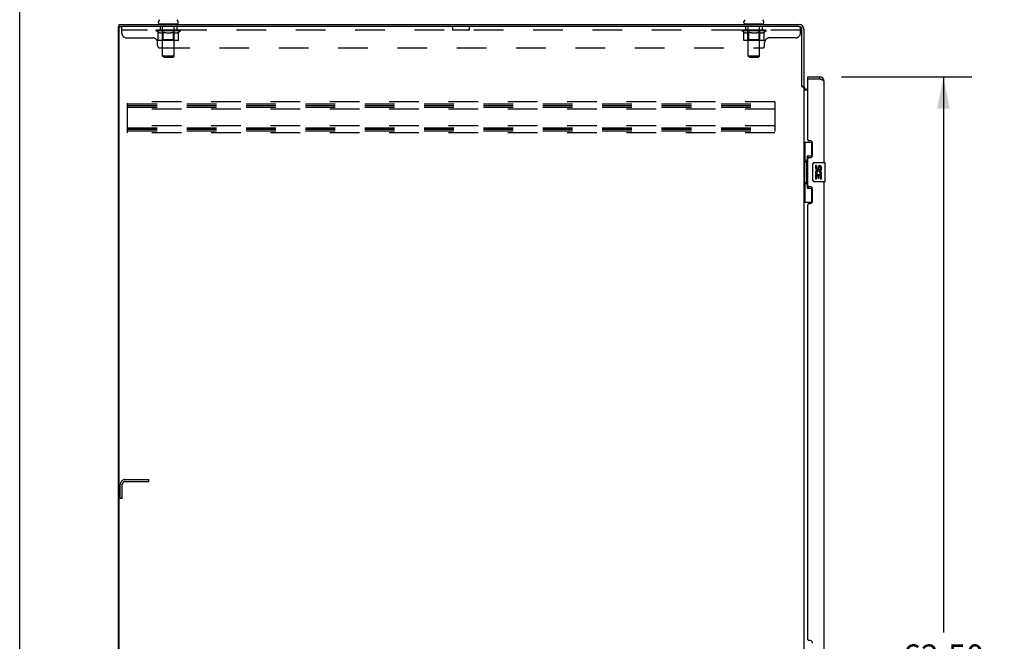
# Model space of a CAD drawing. Header units: inches. Extents: x 0 to 283, y 0 to 183.
# Tile 3 of 18: x 0 to 52, y 95 to 128. Entities that reach past the tile are written whole.
import ezdxf

# ---------------------------------------------------------------- set-up
doc = ezdxf.new("R2010")
doc.units = ezdxf.units.IN
doc.header["$LTSCALE"] = 15.583333
doc.header["$MEASUREMENT"] = 0
doc.linetypes.add('HIDDEN', pattern=[0.2, 0.1, -0.1])
doc.layers.get('0').update_dxf_attribs({"linetype": 'CONTINUOUS'})
for name, color, linetype in [('02___PRT_ALL_AXES', 7, 'CONTINUOUS'), ('DEFAULT_2', 8, 'HIDDEN'), ('DIMENSIONS', 7, 'CONTINUOUS')]:
    doc.layers.add(name, color=color, linetype=linetype)
doc.styles.get("Standard").update_dxf_attribs({"font": 'arial.ttf'})
doc.dimstyles.new('DIMSTYLE_1', dxfattribs={"dimtxt": 1.25, "dimasz": 1.666667, "dimexe": 0.09, "dimexo": 0.07, "dimgap": 0.0375, "dimtad": 0, "dimtih": 1, "dimtoh": 1, "dimzin": 4, "dimdsep": 46, "dimtxsty": 'Standard', "dimblk": '_FILLED', "dimblk1": '_FILLED', "dimblk2": '_FILLED', "dimcen": 0.09, "dimazin": 1, "dimtfac": 1, "dimtofl": 0, "dimtmove": 0, "dimatfit": 3, "dimldrblk": '_FILLED', "dimfxl": 0, "dimtolj": 1, "dimtzin": 4, "dimarcsym": 0})

# ---------------------------------------------------------------- blocks, each defined once
blk = doc.blocks.new('_FILLED')
at = {"color": 0, "linetype": 'ByBlock'}
blk.add_solid([(0, 0), (-1, 0.2), (-1, -0.2)], dxfattribs=at)
blk = doc.blocks.new('*D21')
at = {"layer": 'DIMENSIONS', "color": 2, "linetype": 'Continuous'}
for p, q in [((43.158, 125.058), (50.004, 125.058)), ((48.504, 125.058), (48.504, 95.88)), ((48.504, 62.558), (48.504, 91.505)), ((43.158, 62.558), (50.004, 62.558))]:
    blk.add_line(p, q, dxfattribs=at)
at = {"layer": 'DIMENSIONS', "color": 2, "linetype": 'Continuous', "xscale": 1.6666666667, "yscale": 1.6666666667, "zscale": 1.6666666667}
for p, rotation in [((48.504, 125.058), 90), ((48.504, 62.558), 270)]:
    blk.add_blockref('_FILLED', p, dxfattribs=dict(at, rotation=rotation))
at = {"layer": 'DIMENSIONS', "color": 2, "linetype": 'Continuous', "insert": (48.504, 95.255), "char_height": 1.25, "width": 6.39405, "attachment_point": 2, "line_spacing_factor": 0.9}
blk.add_mtext('62.50\\PDOORS', dxfattribs=at)

msp = doc.modelspace()

# ---------------------------------------------------------------- linework, layer by layer
at = {"color": 7, "linetype": 'Continuous'}
for p, q in [((0, 0), (0, 183.333)), ((5.18, 55.912), (5.18, 127.704)), ((5.18, 127.704), (5.295, 127.704)), ((5.232, 127.704), (5.232, 127.808)), ((7.282, 127.907), (7.282, 127.946)), ((7.305, 127.838), (7.305, 127.808)), ((8.305, 127.838), (7.305, 127.838)), ((8.305, 127.838), (8.305, 127.808)), ((8.328, 127.907), (8.328, 127.946)), ((38.032, 127.907), (38.032, 127.946)), ((38.055, 127.838), (38.055, 127.808)), ((39.055, 127.838), (38.055, 127.838)), ((39.055, 127.838), (39.055, 127.808)), ((39.078, 127.907), (39.078, 127.946)), ((41.384, 124.954), (41.384, 125.058)), ((41.404, 124.954), (41.384, 124.954)), ((41.992, 125.058), (41.992, 124.954)), ((41.076, 124.567), (41.18, 124.567)), ((41.18, 121.633), (41.621, 121.633)), ((41.219, 121.633), (41.219, 120.608)), ((41.584, 121.633), (41.584, 120.853)), ((41.198, 120.608), (41.198, 119.508)), ((41.198, 120.608), (41.32, 120.608)), ((41.32, 120.638), (41.32, 120.659)), ((41.32, 119.508), (41.32, 120.608)), ((41.357, 120.898), (41.357, 119.218)), ((41.584, 120.898), (41.357, 120.898)), ((41.743, 120.558), (42.283, 120.558)), ((42.298, 119.573), (42.298, 120.543)), ((41.643, 119.658), (41.643, 120.458)), ((41.198, 119.508), (41.32, 119.508)), ((41.219, 119.508), (41.219, 118.483)), ((41.32, 119.457), (41.32, 119.478)), ((42.283, 119.558), (41.743, 119.558)), ((41.357, 119.218), (41.584, 119.218)), ((41.584, 119.263), (41.584, 118.483)), ((41.18, 118.483), (41.621, 118.483))]:
    msp.add_line(p, q, dxfattribs=at)
at = {"color": 3, "linetype": 'Continuous'}
for p, q in [((5.232, 127.808), (40.934, 127.808)), ((40.933, 127.704), (5.295, 127.704)), ((5.232, 55.974), (5.232, 127.641)), ((41.076, 124.556), (41.076, 127.561)), ((41.18, 127.561), (41.18, 124.554)), ((41.384, 125.058), (41.992, 125.058)), ((41.384, 121.765), (41.384, 124.934)), ((41.404, 124.954), (41.992, 124.954)), ((42.238, 120.558), (42.238, 124.811)), ((41.09, 124.534), (41.088, 124.538)), ((41.18, 124.515), (41.106, 124.515)), ((41.18, 124.515), (41.18, 63.1)), ((41.384, 124.36), (41.18, 124.36)), ((41.323, 124.412), (41.384, 124.412)), ((41.504, 121.705), (41.444, 121.705)), ((41.634, 120.955), (41.634, 121.575)), ((41.384, 119.35), (41.384, 120.765)), ((41.444, 120.825), (41.504, 120.825)), ((42.238, 94.308), (42.238, 119.558)), ((41.504, 119.29), (41.444, 119.29)), ((41.634, 118.54), (41.634, 119.16)), ((41.444, 118.41), (41.504, 118.41)), ((41.384, 95.515), (41.384, 118.35)), ((41.504, 95.455), (41.444, 95.455))]:
    msp.add_line(p, q, dxfattribs=at)
for points in [[(42.093, 124.916), (42.079, 124.921), (42.065, 124.927), (42.051, 124.932), (42.036, 124.938), (42.021, 124.943), (41.992, 124.954)], [(42.238, 124.811), (42.238, 124.817), (42.236, 124.822), (42.234, 124.828), (42.231, 124.833), (42.227, 124.839), (42.222, 124.844), (42.217, 124.85), (42.21, 124.855), (42.203, 124.861), (42.195, 124.866), (42.186, 124.872), (42.176, 124.877), (42.166, 124.883), (42.155, 124.888), (42.144, 124.894), (42.132, 124.899), (42.119, 124.905), (42.106, 124.91), (42.093, 124.916)], [(41.088, 124.538), (41.087, 124.54), (41.086, 124.542), (41.085, 124.543), (41.084, 124.545), (41.083, 124.547), (41.082, 124.548), (41.08, 124.55), (41.079, 124.552), (41.078, 124.554), (41.076, 124.556)], [(41.106, 124.515), (41.104, 124.517), (41.102, 124.519), (41.1, 124.52), (41.099, 124.522), (41.097, 124.523), (41.096, 124.525), (41.095, 124.526), (41.094, 124.527), (41.093, 124.529), (41.092, 124.53), (41.091, 124.531), (41.09, 124.533), (41.09, 124.534)]]:
    msp.add_lwpolyline(points, dxfattribs=at)
at = {"color": 7, "linetype": 'Continuous'}
for points in [[(41.357, 120.874), (41.357, 120.871), (41.358, 120.867), (41.359, 120.863), (41.36, 120.859), (41.362, 120.854), (41.364, 120.849), (41.366, 120.843), (41.369, 120.837), (41.373, 120.831), (41.377, 120.824), (41.381, 120.817), (41.386, 120.809), (41.391, 120.801), (41.393, 120.797)], [(41.643, 120.458), (41.644, 120.464), (41.644, 120.47), (41.645, 120.477), (41.646, 120.483), (41.648, 120.488), (41.65, 120.494)], [(41.65, 119.622), (41.648, 119.627), (41.646, 119.633), (41.645, 119.639), (41.644, 119.645), (41.644, 119.652), (41.643, 119.658)], [(41.393, 119.319), (41.391, 119.315), (41.386, 119.307), (41.381, 119.299), (41.377, 119.292), (41.373, 119.285), (41.369, 119.278), (41.366, 119.272), (41.364, 119.267), (41.362, 119.262), (41.36, 119.257), (41.359, 119.253), (41.358, 119.249), (41.357, 119.245), (41.357, 119.242)]]:
    msp.add_lwpolyline(points, dxfattribs=at)
at = {"color": 3, "linetype": 'Continuous'}
for centre, radius, start, end in [((5.295, 127.641), 0.0625, 90, 180), ((40.933, 127.561), 0.143, 0, 90), ((40.934, 127.561), 0.246, 0, 90), ((41.404, 124.934), 0.02, 90, 180), ((41.992, 124.811), 0.246, 0, 90), ((41.323, 124.554), 0.142, 180, 270), ((41.444, 121.765), 0.06, 180, 270), ((41.504, 121.575), 0.13, 0, 90), ((41.444, 120.765), 0.06, 90, 180), ((41.504, 120.955), 0.13, 270, 360), ((41.444, 119.35), 0.06, 180, 270), ((41.504, 119.16), 0.13, 0, 90), ((41.444, 118.35), 0.06, 90, 180), ((41.504, 118.54), 0.13, 270, 360), ((41.444, 95.515), 0.06, 180, 270), ((41.504, 95.325), 0.13, 0, 90)]:
    msp.add_arc(centre, radius, start, end, dxfattribs=at)
at = {"color": 7, "linetype": 'Continuous'}
for centre, radius, start, end in [((7.426, 127.946), 0.144, 124.6626, 180), ((7.351, 127.907), 0.069, 180, 270), ((8.259, 127.907), 0.069, 270, 360), ((8.184, 127.946), 0.144, 0, 55.3374), ((38.176, 127.946), 0.144, 124.6626, 180), ((38.101, 127.907), 0.069, 180, 270), ((39.009, 127.907), 0.069, 270, 360), ((38.934, 127.946), 0.144, 0, 55.3374), ((41.992, 124.811), 0.142, 48.6168, 90), ((42.074, 124.668), 0.26, 90, 92.608), ((41.743, 120.458), 0.1, 90, 158.7946), ((42.283, 120.543), 0.015, 0, 90), ((41.743, 119.658), 0.1, 201.205, 270), ((42.283, 119.573), 0.015, 270, 360)]:
    msp.add_arc(centre, radius, start, end, dxfattribs=at)
for centre, start_param, end_param in [((41.424, 120.648), 0.699287, 1.51401), ((41.424, 120.648), -4.655602, -3.84088), ((41.424, 119.467), 0.699287, 1.51401), ((41.424, 119.467), -4.655602, -3.84088)]:
    msp.add_ellipse(centre, major_axis=(0, 0.18), ratio=0.579493, start_param=start_param, end_param=end_param, dxfattribs=at)
at = {"layer": '02___PRT_ALL_AXES', "color": 8, "linetype": 'HIDDEN'}
for p, q in [((7.368, 127.704), (7.368, 127.517)), ((8.243, 127.704), (7.368, 127.704)), ((8.243, 127.704), (8.243, 127.517)), ((22.743, 127.517), (22.743, 127.704)), ((23.618, 127.704), (22.743, 127.704)), ((23.618, 127.517), (23.618, 127.704)), ((38.118, 127.704), (38.118, 127.517)), ((38.993, 127.704), (38.118, 127.704)), ((38.993, 127.704), (38.993, 127.517)), ((8.243, 127.517), (7.368, 127.517)), ((23.618, 127.517), (22.743, 127.517)), ((38.993, 127.517), (38.118, 127.517))]:
    msp.add_line(p, q, dxfattribs=at)
at = {"layer": '02___PRT_ALL_AXES', "color": 7, "linetype": 'Continuous'}
for p, q in [((41.781, 120.404), (41.781, 120.267)), ((41.844, 120.404), (41.781, 120.404)), ((41.834, 119.943), (41.861, 119.962)), ((41.844, 120.267), (41.844, 120.404)), ((41.909, 120.33), (41.909, 120.261)), ((41.97, 120.267), (41.969, 120.309)), ((42.025, 119.978), (42.082, 119.954)), ((42.032, 120.309), (42.032, 120.173)), ((42.032, 120.173), (42.095, 120.173)), ((42.095, 120.173), (42.095, 120.309)), ((41.781, 119.943), (41.781, 119.712)), ((41.799, 119.943), (41.781, 119.943)), ((41.781, 119.712), (41.844, 119.712)), ((41.834, 119.943), (42.095, 119.943)), ((41.844, 119.712), (41.844, 119.88)), ((41.844, 119.88), (41.909, 119.88)), ((41.909, 119.88), (41.909, 119.744)), ((41.909, 119.744), (41.97, 119.744)), ((41.97, 119.744), (41.97, 119.88)), ((41.97, 119.88), (42.032, 119.88)), ((42.032, 119.88), (42.032, 119.712)), ((42.032, 119.712), (42.095, 119.712)), ((42.095, 119.712), (42.095, 119.943))]:
    msp.add_line(p, q, dxfattribs=at)
for centre, radius, start, end in [((41.875, 120.267), 0.0943, 180, 360), ((41.935, 120.016), 0.154, 161.4199, 206.1963), ((41.938, 120.016), 0.157, 336.5966, 161.8791), ((41.938, 120.016), 0.157, 205.737, 207.8532), ((41.875, 120.267), 0.0314, 180, 261.2295), ((41.938, 120.016), 0.0943, 336.5966, 215.1122), ((41.875, 120.272), 0.0362, 263.4285, 341.7628), ((42.001, 120.309), 0.0943, 68.6999, 167.4338), ((42.001, 120.309), 0.0314, 0, 180.0485), ((42.001, 120.309), 0.0943, 0, 68.6704)]:
    msp.add_arc(centre, radius, start, end, dxfattribs=at)
at = {"layer": 'DEFAULT_2', "color": 8, "linetype": 'HIDDEN'}
for p, q in [((5.368, 127.359), (5.368, 127.704)), ((7.493, 127.838), (7.493, 127.808)), ((7.505, 126.157), (7.505, 127.803)), ((8.105, 126.157), (8.105, 127.803)), ((8.118, 127.838), (8.118, 127.808)), ((38.243, 127.838), (38.243, 127.808)), ((38.255, 126.157), (38.255, 127.803)), ((38.855, 126.157), (38.855, 127.803)), ((38.868, 127.838), (38.868, 127.808)), ((40.933, 127.704), (40.993, 127.704)), ((40.993, 127.359), (40.993, 127.704)), ((40.993, 127.517), (5.368, 127.517)), ((7.172, 127.476), (7.172, 127.523)), ((7.271, 127.407), (7.172, 127.476)), ((8.439, 127.476), (7.172, 127.476)), ((7.182, 127.516), (7.182, 127.523)), ((7.19, 127.513), (7.19, 127.516)), ((7.19, 127.513), (8.42, 127.513)), ((7.199, 127.513), (7.199, 127.516)), ((7.2, 127.513), (7.2, 127.516)), ((7.21, 127.516), (7.21, 127.523)), ((7.226, 127.513), (7.226, 127.516)), ((7.228, 127.513), (7.228, 127.516)), ((7.257, 127.516), (7.257, 127.523)), ((7.271, 127.513), (7.271, 127.516)), ((7.271, 127.002), (7.271, 127.407)), ((7.271, 127.407), (7.285, 127.397)), ((7.274, 127.513), (7.274, 127.516)), ((7.478, 127.516), (7.277, 127.516)), ((7.299, 127.389), (7.285, 127.397)), ((7.313, 127.381), (7.299, 127.389)), ((7.326, 127.375), (7.312, 127.381)), ((7.32, 127.516), (7.32, 127.523)), ((7.321, 127.513), (7.321, 127.516)), ((7.322, 127.513), (7.322, 127.516)), ((7.325, 127.513), (7.325, 127.516)), ((7.34, 127.369), (7.326, 127.375)), ((7.332, 127.513), (7.332, 127.516)), ((7.332, 127.513), (7.332, 127.516)), ((7.336, 127.513), (7.336, 127.516)), ((7.339, 127.513), (7.339, 127.517)), ((7.353, 127.365), (7.339, 127.369)), ((7.344, 127.513), (7.344, 127.516)), ((7.457, 127.365), (7.353, 127.365)), ((7.358, 127.513), (7.358, 127.516)), ((7.376, 127.513), (7.376, 127.519)), ((7.376, 127.513), (7.376, 127.516)), ((7.397, 127.513), (7.397, 127.516)), ((7.398, 127.516), (7.398, 127.523)), ((7.408, 127.513), (7.408, 127.516)), ((7.412, 127.513), (7.412, 127.516)), ((7.421, 127.513), (7.421, 127.516)), ((7.433, 127.513), (7.433, 127.52)), ((7.448, 127.513), (7.448, 127.516)), ((7.451, 127.513), (7.451, 127.516)), ((7.457, 127.365), (7.47, 127.369)), ((7.484, 127.375), (7.47, 127.369)), ((7.478, 127.513), (7.478, 127.516)), ((7.545, 127.516), (7.483, 127.516)), ((7.497, 127.382), (7.484, 127.375)), ((7.489, 127.516), (7.489, 127.523)), ((7.492, 127.004), (7.492, 127.473)), ((7.495, 127.513), (7.495, 127.516)), ((7.511, 127.389), (7.497, 127.381)), ((7.5, 127.513), (7.5, 127.516)), ((7.506, 127.513), (7.506, 127.521)), ((7.51, 127.513), (7.51, 127.516)), ((7.525, 127.398), (7.511, 127.389)), ((7.521, 127.513), (7.521, 127.516)), ((7.539, 127.407), (7.525, 127.398)), ((7.539, 127.002), (7.539, 127.407)), ((7.539, 127.407), (7.568, 127.397)), ((7.545, 127.513), (7.545, 127.516)), ((7.62, 127.516), (7.561, 127.516)), ((7.596, 127.389), (7.567, 127.398)), ((7.581, 127.513), (7.581, 127.516)), ((7.589, 127.516), (7.589, 127.523)), ((7.592, 127.513), (7.592, 127.516)), ((7.595, 127.513), (7.595, 127.522)), ((7.624, 127.381), (7.596, 127.389)), ((7.597, 127.513), (7.597, 127.516)), ((7.605, 127.513), (7.605, 127.516)), ((7.62, 127.513), (7.62, 127.516)), ((7.651, 127.375), (7.623, 127.381)), ((7.701, 127.516), (7.646, 127.516)), ((7.679, 127.369), (7.651, 127.375)), ((7.659, 127.513), (7.659, 127.516)), ((7.706, 127.365), (7.679, 127.369)), ((7.691, 127.516), (7.805, 127.523)), ((7.695, 127.516), (7.695, 127.523)), ((7.696, 127.523), (7.695, 127.523)), ((7.696, 127.516), (7.696, 127.523)), ((7.696, 127.513), (7.696, 127.516)), ((7.7, 127.513), (7.7, 127.517)), ((7.701, 127.513), (7.701, 127.516)), ((7.701, 127.513), (7.701, 127.516)), ((7.904, 127.365), (7.706, 127.365)), ((7.784, 127.516), (7.736, 127.516)), ((7.742, 127.513), (7.742, 127.516)), ((7.784, 127.513), (7.784, 127.516)), ((7.803, 127.516), (7.803, 127.516)), ((7.803, 127.513), (7.803, 127.516)), ((7.803, 127.513), (7.803, 127.516)), ((7.805, 127.516), (7.805, 127.523)), ((7.92, 127.516), (7.805, 127.523)), ((7.808, 127.513), (7.808, 127.516)), ((7.808, 127.513), (7.808, 127.516)), ((7.808, 127.516), (7.808, 127.516)), ((7.826, 127.513), (7.826, 127.516)), ((7.826, 127.516), (7.874, 127.516)), ((7.869, 127.513), (7.869, 127.516)), ((7.904, 127.365), (7.932, 127.369)), ((7.909, 127.513), (7.909, 127.516)), ((7.91, 127.513), (7.91, 127.516)), ((7.91, 127.516), (7.964, 127.516)), ((7.911, 127.513), (7.911, 127.517)), ((7.915, 127.516), (7.915, 127.523)), ((7.915, 127.516), (7.915, 127.523)), ((7.915, 127.523), (7.915, 127.523)), ((7.915, 127.513), (7.915, 127.516)), ((7.96, 127.375), (7.932, 127.369)), ((7.951, 127.513), (7.951, 127.516)), ((7.988, 127.382), (7.96, 127.375)), ((8.016, 127.389), (7.988, 127.382)), ((7.99, 127.513), (7.99, 127.516)), ((7.99, 127.516), (8.049, 127.516)), ((8.006, 127.513), (8.006, 127.516)), ((8.013, 127.513), (8.013, 127.516)), ((8.016, 127.513), (8.016, 127.522)), ((8.045, 127.398), (8.016, 127.389)), ((8.018, 127.513), (8.018, 127.516)), ((8.022, 127.516), (8.022, 127.523)), ((8.029, 127.513), (8.029, 127.516)), ((8.074, 127.408), (8.045, 127.398)), ((8.065, 127.513), (8.065, 127.516)), ((8.065, 127.516), (8.127, 127.516)), ((8.074, 127.002), (8.074, 127.408)), ((8.074, 127.408), (8.089, 127.398)), ((8.089, 127.513), (8.089, 127.516)), ((8.104, 127.389), (8.089, 127.398)), ((8.1, 127.513), (8.1, 127.516)), ((8.118, 127.381), (8.103, 127.389)), ((8.104, 127.513), (8.104, 127.521)), ((8.11, 127.513), (8.11, 127.516)), ((8.115, 127.513), (8.115, 127.516)), ((8.118, 127.004), (8.118, 127.473)), ((8.132, 127.375), (8.118, 127.382)), ((8.122, 127.516), (8.122, 127.523)), ((8.132, 127.513), (8.132, 127.516)), ((8.132, 127.516), (8.438, 127.516)), ((8.147, 127.369), (8.132, 127.375)), ((8.161, 127.365), (8.146, 127.369)), ((8.159, 127.513), (8.159, 127.516)), ((8.255, 127.365), (8.161, 127.365)), ((8.162, 127.513), (8.162, 127.516)), ((8.178, 127.513), (8.178, 127.52)), ((8.189, 127.513), (8.189, 127.516)), ((8.198, 127.513), (8.198, 127.516)), ((8.203, 127.513), (8.203, 127.516)), ((8.212, 127.516), (8.212, 127.523)), ((8.214, 127.513), (8.214, 127.516)), ((8.234, 127.513), (8.234, 127.519)), ((8.235, 127.513), (8.235, 127.516)), ((8.253, 127.513), (8.253, 127.516)), ((8.255, 127.365), (8.269, 127.369)), ((8.267, 127.513), (8.267, 127.516)), ((8.283, 127.375), (8.269, 127.369)), ((8.271, 127.513), (8.271, 127.517)), ((8.275, 127.513), (8.275, 127.516)), ((8.278, 127.513), (8.278, 127.516)), ((8.278, 127.513), (8.278, 127.516)), ((8.298, 127.382), (8.283, 127.375)), ((8.285, 127.513), (8.285, 127.516)), ((8.288, 127.513), (8.288, 127.516)), ((8.289, 127.513), (8.289, 127.516)), ((8.29, 127.516), (8.29, 127.523)), ((8.312, 127.39), (8.297, 127.382)), ((8.327, 127.398), (8.312, 127.389)), ((8.317, 127.519), (8.437, 127.521)), ((8.317, 127.516), (8.317, 127.519)), ((8.342, 127.408), (8.327, 127.398)), ((8.336, 127.513), (8.336, 127.516)), ((8.339, 127.513), (8.339, 127.516)), ((8.342, 127.408), (8.439, 127.476)), ((8.342, 127.002), (8.342, 127.408)), ((8.354, 127.516), (8.354, 127.523)), ((8.382, 127.513), (8.382, 127.516)), ((8.384, 127.513), (8.384, 127.516)), ((8.4, 127.516), (8.4, 127.523)), ((8.41, 127.513), (8.41, 127.516)), ((8.411, 127.513), (8.411, 127.516)), ((8.42, 127.513), (8.42, 127.516)), ((8.429, 127.516), (8.429, 127.523)), ((8.437, 127.516), (8.437, 127.521)), ((8.439, 127.476), (8.439, 127.516)), ((37.922, 127.476), (37.922, 127.523)), ((39.189, 127.476), (37.922, 127.476)), ((38.021, 127.407), (37.922, 127.476)), ((37.932, 127.516), (37.932, 127.523)), ((37.94, 127.513), (37.94, 127.516)), ((37.94, 127.513), (39.17, 127.513)), ((37.949, 127.513), (37.949, 127.516)), ((37.95, 127.513), (37.95, 127.516)), ((37.96, 127.516), (37.96, 127.523)), ((37.976, 127.513), (37.976, 127.516)), ((37.978, 127.513), (37.978, 127.516)), ((38.007, 127.516), (38.007, 127.523)), ((38.021, 127.513), (38.021, 127.516)), ((38.021, 127.002), (38.021, 127.407)), ((38.021, 127.407), (38.035, 127.397)), ((38.024, 127.513), (38.024, 127.516)), ((38.228, 127.516), (38.027, 127.516)), ((38.049, 127.389), (38.035, 127.397)), ((38.063, 127.381), (38.049, 127.389)), ((38.076, 127.375), (38.062, 127.381)), ((38.07, 127.516), (38.07, 127.523)), ((38.071, 127.513), (38.071, 127.516)), ((38.072, 127.513), (38.072, 127.516)), ((38.075, 127.513), (38.075, 127.516)), ((38.09, 127.369), (38.076, 127.375)), ((38.082, 127.513), (38.082, 127.516)), ((38.082, 127.513), (38.082, 127.516)), ((38.086, 127.513), (38.086, 127.516)), ((38.089, 127.513), (38.089, 127.517)), ((38.103, 127.365), (38.089, 127.369)), ((38.094, 127.513), (38.094, 127.516)), ((38.207, 127.365), (38.103, 127.365)), ((38.108, 127.513), (38.108, 127.516)), ((38.126, 127.513), (38.126, 127.519)), ((38.126, 127.513), (38.126, 127.516)), ((38.147, 127.513), (38.147, 127.516)), ((38.148, 127.516), (38.148, 127.523)), ((38.158, 127.513), (38.158, 127.516)), ((38.162, 127.513), (38.162, 127.516)), ((38.171, 127.513), (38.171, 127.516)), ((38.183, 127.513), (38.183, 127.52)), ((38.198, 127.513), (38.198, 127.516)), ((38.201, 127.513), (38.201, 127.516)), ((38.207, 127.365), (38.22, 127.369)), ((38.234, 127.375), (38.22, 127.369)), ((38.228, 127.513), (38.228, 127.516)), ((38.295, 127.516), (38.233, 127.516)), ((38.247, 127.382), (38.234, 127.375)), ((38.239, 127.516), (38.239, 127.523)), ((38.242, 127.004), (38.242, 127.473)), ((38.245, 127.513), (38.245, 127.516)), ((38.261, 127.389), (38.247, 127.381)), ((38.25, 127.513), (38.25, 127.516)), ((38.256, 127.513), (38.256, 127.521)), ((38.26, 127.513), (38.26, 127.516)), ((38.275, 127.398), (38.261, 127.389)), ((38.271, 127.513), (38.271, 127.516)), ((38.289, 127.407), (38.275, 127.398)), ((38.289, 127.002), (38.289, 127.407)), ((38.289, 127.407), (38.318, 127.397)), ((38.295, 127.513), (38.295, 127.516)), ((38.37, 127.516), (38.311, 127.516)), ((38.346, 127.389), (38.317, 127.398)), ((38.331, 127.513), (38.331, 127.516)), ((38.339, 127.516), (38.339, 127.523)), ((38.342, 127.513), (38.342, 127.516)), ((38.345, 127.513), (38.345, 127.522)), ((38.374, 127.381), (38.346, 127.389)), ((38.347, 127.513), (38.347, 127.516)), ((38.355, 127.513), (38.355, 127.516)), ((38.37, 127.513), (38.37, 127.516)), ((38.401, 127.375), (38.373, 127.381)), ((38.451, 127.516), (38.396, 127.516)), ((38.429, 127.369), (38.401, 127.375)), ((38.409, 127.513), (38.409, 127.516)), ((38.456, 127.365), (38.429, 127.369)), ((38.441, 127.516), (38.555, 127.523)), ((38.445, 127.516), (38.445, 127.523)), ((38.446, 127.523), (38.445, 127.523)), ((38.446, 127.516), (38.446, 127.523)), ((38.446, 127.513), (38.446, 127.516)), ((38.45, 127.513), (38.45, 127.517)), ((38.451, 127.513), (38.451, 127.516)), ((38.451, 127.513), (38.451, 127.516)), ((38.654, 127.365), (38.456, 127.365)), ((38.534, 127.516), (38.486, 127.516)), ((38.492, 127.513), (38.492, 127.516)), ((38.534, 127.513), (38.534, 127.516)), ((38.553, 127.516), (38.553, 127.516)), ((38.553, 127.513), (38.553, 127.516)), ((38.553, 127.513), (38.553, 127.516)), ((38.555, 127.516), (38.555, 127.523)), ((38.555, 127.523), (38.67, 127.516)), ((38.558, 127.513), (38.558, 127.516)), ((38.558, 127.513), (38.558, 127.516)), ((38.558, 127.516), (38.558, 127.516)), ((38.576, 127.513), (38.576, 127.516)), ((38.576, 127.516), (38.624, 127.516)), ((38.619, 127.513), (38.619, 127.516)), ((38.654, 127.365), (38.682, 127.369)), ((38.659, 127.513), (38.659, 127.516)), ((38.66, 127.513), (38.66, 127.516)), ((38.66, 127.516), (38.714, 127.516)), ((38.661, 127.513), (38.661, 127.517)), ((38.665, 127.516), (38.665, 127.523)), ((38.665, 127.516), (38.665, 127.523)), ((38.665, 127.523), (38.665, 127.523)), ((38.665, 127.513), (38.665, 127.516)), ((38.71, 127.375), (38.682, 127.369)), ((38.701, 127.513), (38.701, 127.516)), ((38.738, 127.382), (38.71, 127.375)), ((38.766, 127.389), (38.738, 127.382)), ((38.74, 127.513), (38.74, 127.516)), ((38.74, 127.516), (38.799, 127.516)), ((38.756, 127.513), (38.756, 127.516)), ((38.763, 127.513), (38.763, 127.516)), ((38.766, 127.513), (38.766, 127.522)), ((38.795, 127.398), (38.766, 127.389)), ((38.768, 127.513), (38.768, 127.516)), ((38.772, 127.516), (38.772, 127.523)), ((38.779, 127.513), (38.779, 127.516)), ((38.824, 127.408), (38.795, 127.398)), ((38.815, 127.513), (38.815, 127.516)), ((38.815, 127.516), (38.877, 127.516)), ((38.824, 127.002), (38.824, 127.408)), ((38.824, 127.408), (38.839, 127.398)), ((38.839, 127.513), (38.839, 127.516)), ((38.854, 127.389), (38.839, 127.398)), ((38.85, 127.513), (38.85, 127.516)), ((38.868, 127.381), (38.853, 127.389)), ((38.854, 127.513), (38.854, 127.521)), ((38.86, 127.513), (38.86, 127.516)), ((38.865, 127.513), (38.865, 127.516)), ((38.868, 127.004), (38.868, 127.473)), ((38.882, 127.375), (38.868, 127.382)), ((38.872, 127.516), (38.872, 127.523)), ((38.882, 127.513), (38.882, 127.516)), ((38.882, 127.516), (39.188, 127.516)), ((38.897, 127.369), (38.882, 127.375)), ((38.911, 127.365), (38.896, 127.369)), ((38.909, 127.513), (38.909, 127.516)), ((39.005, 127.365), (38.911, 127.365)), ((38.912, 127.513), (38.912, 127.516)), ((38.928, 127.513), (38.928, 127.52)), ((38.939, 127.513), (38.939, 127.516)), ((38.948, 127.513), (38.948, 127.516)), ((38.953, 127.513), (38.953, 127.516)), ((38.962, 127.516), (38.962, 127.523)), ((38.964, 127.513), (38.964, 127.516)), ((38.984, 127.513), (38.984, 127.519)), ((38.985, 127.513), (38.985, 127.516)), ((39.003, 127.513), (39.003, 127.516)), ((39.005, 127.365), (39.019, 127.369)), ((39.017, 127.513), (39.017, 127.516)), ((39.033, 127.375), (39.019, 127.369)), ((39.021, 127.513), (39.021, 127.517)), ((39.025, 127.513), (39.025, 127.516)), ((39.028, 127.513), (39.028, 127.516)), ((39.028, 127.513), (39.028, 127.516)), ((39.048, 127.382), (39.033, 127.375)), ((39.035, 127.513), (39.035, 127.516)), ((39.038, 127.513), (39.038, 127.516)), ((39.039, 127.513), (39.039, 127.516)), ((39.04, 127.516), (39.04, 127.523)), ((39.062, 127.39), (39.047, 127.382)), ((39.077, 127.398), (39.062, 127.389)), ((39.067, 127.519), (39.187, 127.521)), ((39.067, 127.516), (39.067, 127.519)), ((39.092, 127.408), (39.077, 127.398)), ((39.086, 127.513), (39.086, 127.516)), ((39.089, 127.513), (39.089, 127.516)), ((39.092, 127.408), (39.189, 127.476)), ((39.092, 127.002), (39.092, 127.408)), ((39.104, 127.516), (39.104, 127.523)), ((39.132, 127.513), (39.132, 127.516)), ((39.134, 127.513), (39.134, 127.516)), ((39.15, 127.516), (39.15, 127.523)), ((39.16, 127.513), (39.16, 127.516)), ((39.161, 127.513), (39.161, 127.516)), ((39.17, 127.513), (39.17, 127.516)), ((39.179, 127.516), (39.179, 127.523)), ((39.187, 127.516), (39.187, 127.521)), ((39.189, 127.476), (39.189, 127.516)), ((5.618, 127.109), (6.993, 127.109)), ((7.243, 126.704), (7.243, 126.859)), ((8.299, 126.965), (7.314, 126.965)), ((7.492, 127.004), (7.453, 126.965)), ((8.118, 127.004), (7.492, 127.004)), ((7.55, 126.969), (7.548, 126.971)), ((7.555, 126.966), (7.553, 126.967)), ((7.558, 126.965), (7.555, 126.966)), ((7.56, 126.965), (7.558, 126.965)), ((8.118, 127.004), (8.158, 126.965)), ((39.049, 126.965), (38.064, 126.965)), ((38.242, 127.004), (38.203, 126.965)), ((38.868, 127.004), (38.242, 127.004)), ((38.292, 126.982), (38.291, 126.986)), ((38.294, 126.978), (38.292, 126.982)), ((38.3, 126.969), (38.298, 126.971)), ((38.305, 126.966), (38.303, 126.967)), ((38.308, 126.965), (38.305, 126.966)), ((38.31, 126.965), (38.308, 126.965)), ((38.868, 127.004), (38.908, 126.965)), ((39.118, 126.704), (39.118, 126.859)), ((40.743, 127.109), (39.368, 127.109)), ((7.368, 126.579), (38.993, 126.579)), ((7.574, 126.088), (7.505, 126.157)), ((8.105, 126.157), (7.505, 126.157)), ((8.036, 126.088), (8.105, 126.157)), ((38.855, 126.157), (38.255, 126.157)), ((38.324, 126.088), (38.255, 126.157)), ((38.786, 126.088), (38.855, 126.157)), ((7.574, 126.088), (8.036, 126.088)), ((38.324, 126.088), (38.786, 126.088)), ((5.659, 122.12), (5.659, 123.745)), ((39.659, 123.745), (5.659, 123.745)), ((5.659, 123.641), (39.659, 123.641)), ((39.659, 123.745), (39.659, 122.12)), ((5.659, 123.558), (39.659, 123.558)), ((5.659, 123.474), (39.659, 123.474)), ((39.659, 123.37), (5.659, 123.37)), ((39.659, 122.495), (5.659, 122.495)), ((5.659, 122.391), (39.659, 122.391)), ((5.659, 122.308), (39.659, 122.308)), ((5.659, 122.224), (39.659, 122.224)), ((39.659, 122.12), (5.659, 122.12)), ((5.284, 102.912), (5.284, 103.665)), ((5.388, 102.912), (5.388, 103.665)), ((5.531, 103.912), (6.784, 103.912)), ((5.531, 103.808), (6.784, 103.808)), ((6.784, 103.808), (6.784, 103.912)), ((5.388, 102.912), (5.284, 102.912))]:
    msp.add_line(p, q, dxfattribs=at)
for points in [[(7.314, 126.965), (7.309, 126.965), (7.304, 126.966), (7.299, 126.967), (7.294, 126.969), (7.289, 126.971), (7.285, 126.974), (7.281, 126.978), (7.278, 126.982), (7.275, 126.986), (7.273, 126.991), (7.272, 126.996), (7.271, 127.002)], [(7.54, 126.991), (7.539, 126.996), (7.539, 127.002)], [(7.541, 126.986), (7.54, 126.991), (7.539, 126.996), (7.539, 127.002)], [(7.553, 126.967), (7.55, 126.969), (7.548, 126.971), (7.546, 126.974), (7.544, 126.978), (7.542, 126.982), (7.541, 126.986)], [(7.546, 126.974), (7.544, 126.978), (7.542, 126.982)], [(8.053, 126.965), (8.055, 126.965), (8.058, 126.966), (8.06, 126.967), (8.063, 126.969), (8.065, 126.971), (8.067, 126.974), (8.069, 126.978), (8.071, 126.982), (8.072, 126.986), (8.073, 126.991), (8.074, 126.996), (8.074, 127.002)], [(8.299, 126.965), (8.304, 126.965), (8.309, 126.966), (8.314, 126.967), (8.319, 126.969), (8.324, 126.971), (8.328, 126.974), (8.332, 126.978), (8.335, 126.982), (8.338, 126.986), (8.34, 126.991), (8.341, 126.996), (8.342, 127.002)], [(38.064, 126.965), (38.059, 126.965), (38.054, 126.966), (38.049, 126.967), (38.044, 126.969), (38.039, 126.971), (38.035, 126.974), (38.031, 126.978), (38.028, 126.982), (38.025, 126.986), (38.023, 126.991), (38.022, 126.996), (38.021, 127.002)], [(38.29, 126.991), (38.289, 126.996), (38.289, 127.002)], [(38.291, 126.986), (38.29, 126.991), (38.289, 126.996), (38.289, 127.002)], [(38.303, 126.967), (38.3, 126.969), (38.298, 126.971), (38.296, 126.974), (38.294, 126.978)], [(38.803, 126.965), (38.805, 126.965), (38.808, 126.966), (38.81, 126.967), (38.813, 126.969), (38.815, 126.971), (38.817, 126.974), (38.819, 126.978), (38.821, 126.982), (38.822, 126.986), (38.823, 126.991), (38.824, 126.996), (38.824, 127.002)], [(39.049, 126.965), (39.054, 126.965), (39.059, 126.966), (39.064, 126.967), (39.069, 126.969), (39.074, 126.971), (39.078, 126.974), (39.082, 126.978), (39.085, 126.982), (39.088, 126.986), (39.09, 126.991), (39.091, 126.996), (39.092, 127.002)]]:
    msp.add_lwpolyline(points, dxfattribs=at)
for centre, radius, start, end in [((7.471, 127.803), 0.0345, 0, 90), ((8.14, 127.803), 0.0345, 90, 180), ((38.221, 127.803), 0.0345, 0, 90), ((38.89, 127.803), 0.0345, 90, 180), ((5.618, 127.359), 0.25, 180, 270), ((7.453, 127.473), 0.0398, 0, 90), ((8.158, 127.473), 0.0398, 90, 180), ((38.203, 127.473), 0.0398, 0, 90), ((38.908, 127.473), 0.0398, 90, 180), ((40.743, 127.359), 0.25, 270, 360), ((6.993, 126.859), 0.25, 0, 90), ((7.368, 126.704), 0.125, 180, 270), ((38.993, 126.704), 0.125, 270, 360), ((39.368, 126.859), 0.25, 90, 180), ((5.531, 103.665), 0.246, 90, 180), ((5.531, 103.665), 0.142, 90, 180)]:
    msp.add_arc(centre, radius, start, end, dxfattribs=at)
for centre, major_axis, ratio, start_param, end_param in [((7.805, 127.523), (0.633, 0.007), 0.05963, 2.96643, 3.140963), ((7.152, 127.511), (0.198, 0), 0.060556, 0.430652, 1.470503), ((7.805, 127.523), (0.633, 0), 0.060556, -3.141593, -2.96706), ((7.152, 127.504), (0.198, 0.002), 0.05963, 1.376596, 1.469874), ((7.805, 127.523), (0.633, 0.013), 0.05688, 2.791345, 2.965878), ((7.128, 127.511), (0.198, 0.002), 0.05963, 0.25549, 1.295341), ((7.196, 127.511), (0.198, -0.002), 0.05963, 0.605815, 1.645666), ((7.805, 127.523), (0.633, -0.007), 0.05963, -2.96643, -2.791898), ((7.196, 127.504), (0.198, 0), 0.060556, 1.551758, 1.645036), ((7.128, 127.504), (0.198, 0.004), 0.05688, 1.20151, 1.294789), ((7.198, 127.507), (0.164, 0.002), 0.05963, 1.065228, 1.614276), ((7.178, 127.507), (0.164, 0.003), 0.05688, 0.890143, 1.43919), ((7.236, 127.507), (0.164, 0), 0.060556, 1.240391, 1.789438), ((7.805, 127.523), (0.633, 0.019), 0.052395, 2.616403, 2.790936), ((7.124, 127.511), (0.198, 0.004), 0.05688, 0.080405, 1.120256), ((7.259, 127.511), (0.198, -0.004), 0.05688, 0.7809, 1.820751), ((7.805, 127.523), (0.633, -0.013), 0.05688, -2.791345, -2.616812), ((7.259, 127.504), (0.198, -0.002), 0.05963, 1.72692, 1.820198), ((7.124, 127.504), (0.198, 0.006), 0.052395, 1.026568, 1.119847), ((7.177, 127.507), (0.164, 0.005), 0.052395, 0.715201, 1.264248), ((7.291, 127.507), (0.164, -0.002), 0.05963, 1.415553, 1.9646), ((7.805, 127.523), (0.633, 0.025), 0.046319, 2.441654, 2.616187), ((7.338, 127.511), (0.198, -0.006), 0.052395, 0.955842, 1.995693), ((7.141, 127.511), (0.198, 0.006), 0.052395, -0.094537, 0.945314), ((7.805, 127.523), (0.633, -0.019), 0.052395, -2.616403, -2.44187), ((7.338, 127.504), (0.198, -0.004), 0.05688, 1.902006, 1.995284), ((7.141, 127.504), (0.198, 0.008), 0.046319, 0.851819, 0.945098), ((7.196, 127.507), (0.164, 0.006), 0.046319, 0.540452, 1.089499), ((7.362, 127.507), (0.164, -0.003), 0.05688, 1.590638, 2.139686), ((7.805, 127.523), (0.633, 0.029), 0.038841, 2.267123, 2.441656), ((7.432, 127.511), (0.198, -0.008), 0.046319, 1.130591, 2.170442), ((7.178, 127.511), (0.198, 0.008), 0.046319, -0.269286, 0.770565), ((7.805, 127.523), (0.633, -0.025), 0.046319, -2.441654, -2.267121), ((7.432, 127.504), (0.198, -0.006), 0.052395, 2.076947, 2.170226), ((7.178, 127.504), (0.198, 0.009), 0.038841, 0.677289, 0.770567), ((7.232, 127.507), (0.164, 0.008), 0.038841, 0.365921, 0.914969), ((7.447, 127.507), (0.164, -0.005), 0.052395, 1.76558, 2.314627), ((7.805, 127.523), (0.633, 0.033), 0.030195, 2.09281, 2.267343), ((7.536, 127.511), (0.198, -0.009), 0.038841, 1.305122, 2.344973), ((7.234, 127.511), (0.198, 0.009), 0.038841, -0.443817, 0.596034), ((7.805, 127.523), (0.633, -0.029), 0.038841, -2.267123, -2.092591), ((7.536, 127.504), (0.198, -0.008), 0.046319, 2.251696, 2.344975), ((7.234, 127.504), (0.198, 0.01), 0.030195, 0.502975, 0.596254), ((7.287, 127.507), (0.164, 0.009), 0.030195, 0.191608, 0.740655), ((7.542, 127.507), (0.164, -0.006), 0.046319, 1.940329, 2.489376), ((7.308, 127.511), (0.198, 0.01), 0.030195, -0.61813, 0.421721), ((7.805, 127.523), (0.633, 0.036), 0.020645, 1.918687, 2.09322), ((7.649, 127.511), (0.198, -0.01), 0.030195, 1.479435, 2.519286), ((7.805, 127.523), (0.633, -0.033), 0.030195, -2.09281, -1.918277), ((7.649, 127.504), (0.198, -0.009), 0.038841, 2.426227, 2.519505), ((7.308, 127.504), (0.198, 0.011), 0.020645, 0.328852, 0.422131), ((7.357, 127.507), (0.164, 0.009), 0.020645, 0.017485, 0.566532), ((7.646, 127.507), (0.164, -0.008), 0.038841, 2.11486, 2.663907), ((7.397, 127.511), (0.198, 0.011), 0.020645, -0.792253, 0.247598), ((7.805, 127.523), (0.633, 0.038), 0.010478, 1.744704, 1.919237), ((7.767, 127.511), (0.198, -0.011), 0.020645, 1.653558, 2.693409), ((7.805, 127.523), (0.633, -0.036), 0.020645, -1.918687, -1.744154), ((7.767, 127.504), (0.198, -0.01), 0.030195, 2.60054, 2.693819), ((7.397, 127.504), (0.198, 0.012), 0.010478, 0.154869, 0.248148), ((7.441, 127.507), (0.164, 0.01), 0.010478, 6.126688, 6.675735), ((7.754, 127.507), (0.164, -0.009), 0.030195, 2.289173, 2.83822), ((7.498, 127.511), (0.198, 0.012), 0.010478, -0.966236, -0.000846), ((7.886, 127.511), (0.198, -0.012), 0.010478, 1.827541, 2.867392), ((7.805, 127.523), (0.633, -0.038), 0.010478, -1.744704, -1.570171), ((7.886, 127.504), (0.198, -0.011), 0.020645, 2.774664, 2.867942), ((7.864, 127.507), (0.164, -0.009), 0.020645, 2.463296, 3.012344), ((7.725, 127.511), (0.198, 0.012), 0.010478, 0.274201, 1.314052), ((7.638, 127.507), (0.164, 0.01), 0.010478, -0.000483, 0.504314), ((7.608, 127.504), (0.198, 0.012), 0.010478, 0.099668, 0.192946), ((7.805, 127.523), (0.633, 0.038), 0.010478, -1.571421, -1.396888), ((8.002, 127.504), (0.198, -0.012), 0.010478, 2.948646, 3.041925), ((7.972, 127.507), (0.164, -0.01), 0.010478, 2.637279, 3.142076), ((7.843, 127.511), (0.198, 0.011), 0.020645, 0.448184, 1.488034), ((7.746, 127.507), (0.164, 0.009), 0.020645, 0.129249, 0.678296), ((7.725, 127.504), (0.198, 0.011), 0.020645, 0.273651, 0.366929), ((8.113, 127.511), (0.198, -0.012), 0.010478, -3.140747, -2.175357), ((7.805, 127.523), (0.633, 0.036), 0.020645, -1.397439, -1.222906), ((7.805, 127.523), (0.633, -0.038), 0.010478, 1.222355, 1.396888), ((7.961, 127.511), (0.198, 0.01), 0.030195, 0.622307, 1.662158), ((7.856, 127.507), (0.164, 0.009), 0.030195, 0.303372, 0.852419), ((8.17, 127.507), (0.164, -0.01), 0.010478, 2.749043, 3.29809), ((8.214, 127.511), (0.198, -0.011), 0.020645, 2.893995, 3.933846), ((7.843, 127.504), (0.198, 0.01), 0.030195, 0.447774, 0.541052), ((8.214, 127.504), (0.198, -0.012), 0.010478, 2.893445, 2.986723), ((7.805, 127.523), (0.633, 0.033), 0.030195, -1.223315, -1.048783), ((7.805, 127.523), (0.633, -0.036), 0.020645, 1.048373, 1.222906), ((8.074, 127.511), (0.198, 0.009), 0.038841, 0.79662, 1.836471), ((7.965, 127.507), (0.164, 0.008), 0.038841, 0.477686, 1.026733), ((8.254, 127.507), (0.164, -0.009), 0.020645, 2.57506, 3.124108), ((8.303, 127.511), (0.198, -0.01), 0.030195, 2.719872, 3.759723), ((8.179, 127.511), (0.198, 0.008), 0.046319, 0.971151, 2.011002), ((7.961, 127.504), (0.198, 0.009), 0.038841, 0.622087, 0.715366), ((8.303, 127.504), (0.198, -0.011), 0.020645, 2.719462, 2.812741), ((7.805, 127.523), (0.633, 0.029), 0.038841, -1.049002, -0.874469), ((7.805, 127.523), (0.633, -0.033), 0.030195, 0.87425, 1.048783), ((8.068, 127.507), (0.164, 0.006), 0.046319, 0.652216, 1.201263), ((8.272, 127.511), (0.198, 0.006), 0.052395, 1.1459, 2.185751), ((8.324, 127.507), (0.164, -0.009), 0.030195, 2.400937, 2.949985), ((8.376, 127.511), (0.198, -0.009), 0.038841, 2.545558, 3.585409), ((8.164, 127.507), (0.164, 0.005), 0.052395, 0.826965, 1.376012), ((8.074, 127.504), (0.198, 0.008), 0.046319, 0.796618, 0.889896), ((8.376, 127.504), (0.198, -0.01), 0.030195, 2.545339, 2.638617), ((8.352, 127.511), (0.198, 0.004), 0.05688, 1.320842, 2.360692), ((7.805, 127.523), (0.633, 0.025), 0.046319, -0.874471, -0.699939), ((7.805, 127.523), (0.633, -0.029), 0.038841, 0.699936, 0.874469), ((8.432, 127.511), (0.198, -0.008), 0.046319, 2.371028, 3.410879), ((8.378, 127.507), (0.164, -0.008), 0.038841, 2.226624, 2.775671), ((8.414, 127.511), (0.198, 0.002), 0.05963, 1.495927, 2.535778), ((8.248, 127.507), (0.164, 0.003), 0.05688, 1.001907, 1.550954), ((8.469, 127.511), (0.198, -0.006), 0.052395, 2.196279, 3.23613), ((8.415, 127.507), (0.164, -0.006), 0.046319, 2.052093, 2.601141), ((8.179, 127.504), (0.198, 0.006), 0.052395, 0.971367, 1.064645), ((8.458, 127.511), (0.198, 0), 0.060556, 2.364024, 2.71094), ((8.432, 127.504), (0.198, -0.009), 0.038841, 2.371026, 2.464304), ((8.486, 127.511), (0.198, -0.004), 0.05688, 2.021337, 3.061188), ((7.805, 127.523), (0.633, 0.019), 0.052395, -0.699723, -0.52519), ((7.805, 127.523), (0.633, -0.025), 0.046319, 0.525406, 0.699939), ((8.483, 127.511), (0.198, -0.002), 0.05963, 1.846251, 2.886102), ((8.319, 127.507), (0.164, 0.002), 0.05963, 1.176993, 1.72604), ((8.433, 127.507), (0.164, -0.005), 0.052395, 1.877344, 2.426392), ((8.375, 127.507), (0.164, 0), 0.060556, 1.352155, 1.901202), ((8.433, 127.507), (0.164, -0.003), 0.05688, 1.702402, 2.25145), ((8.413, 127.507), (0.164, -0.002), 0.05963, 1.527317, 2.076364), ((8.272, 127.504), (0.198, 0.004), 0.05688, 1.146309, 1.239587), ((8.469, 127.504), (0.198, -0.008), 0.046319, 2.196495, 2.289773), ((7.805, 127.523), (0.633, 0.013), 0.05688, -0.524781, -0.350248), ((7.805, 127.523), (0.633, -0.019), 0.052395, 0.350657, 0.52519), ((8.458, 127.504), (0.198, -0.002), 0.05963, 1.764997, 1.971333), ((8.352, 127.504), (0.198, 0.002), 0.05963, 1.321394, 1.414673), ((8.486, 127.504), (0.198, -0.006), 0.052395, 2.021746, 2.115024), ((7.805, 127.523), (0.633, 0.007), 0.05963, -0.349695, -0.175162), ((7.805, 127.523), (0.633, -0.013), 0.05688, 0.175715, 0.350248), ((8.414, 127.504), (0.198, 0), 0.060556, 1.496556, 1.589835), ((8.483, 127.504), (0.198, -0.004), 0.05688, 1.846804, 1.940083), ((7.805, 127.523), (0.633, -0.007), 0.05963, 6.27665, 6.458348), ((7.805, 127.523), (0.633, 0), 0.060556, -0.174533, -0.058352), ((38.555, 127.523), (0.633, 0.007), 0.05963, 2.96643, 3.140963), ((37.902, 127.511), (0.198, 0), 0.060556, 0.430652, 1.470503), ((38.555, 127.523), (0.633, 0), 0.060556, -3.141593, -2.96706), ((37.902, 127.504), (0.198, 0.002), 0.05963, 1.376596, 1.469874), ((38.555, 127.523), (0.633, 0.013), 0.05688, 2.791345, 2.965878), ((37.878, 127.511), (0.198, 0.002), 0.05963, 0.25549, 1.295341), ((37.946, 127.511), (0.198, -0.002), 0.05963, 0.605815, 1.645666), ((38.555, 127.523), (0.633, -0.007), 0.05963, -2.96643, -2.791898), ((37.946, 127.504), (0.198, 0), 0.060556, 1.551758, 1.645036), ((37.878, 127.504), (0.198, 0.004), 0.05688, 1.20151, 1.294789), ((37.948, 127.507), (0.164, 0.002), 0.05963, 1.065228, 1.614276), ((37.928, 127.507), (0.164, 0.003), 0.05688, 0.890143, 1.43919), ((37.986, 127.507), (0.164, 0), 0.060556, 1.240391, 1.789438), ((38.555, 127.523), (0.633, 0.019), 0.052395, 2.616403, 2.790936), ((37.874, 127.511), (0.198, 0.004), 0.05688, 0.080405, 1.120256), ((38.009, 127.511), (0.198, -0.004), 0.05688, 0.7809, 1.820751), ((38.555, 127.523), (0.633, -0.013), 0.05688, -2.791345, -2.616812), ((38.009, 127.504), (0.198, -0.002), 0.05963, 1.72692, 1.820198), ((37.874, 127.504), (0.198, 0.006), 0.052395, 1.026568, 1.119847), ((37.927, 127.507), (0.164, 0.005), 0.052395, 0.715201, 1.264248), ((38.041, 127.507), (0.164, -0.002), 0.05963, 1.415553, 1.9646), ((38.555, 127.523), (0.633, 0.025), 0.046319, 2.441654, 2.616187), ((38.088, 127.511), (0.198, -0.006), 0.052395, 0.955842, 1.995693), ((37.891, 127.511), (0.198, 0.006), 0.052395, -0.094537, 0.945314), ((38.555, 127.523), (0.633, -0.019), 0.052395, -2.616403, -2.44187), ((38.088, 127.504), (0.198, -0.004), 0.05688, 1.902006, 1.995284), ((37.891, 127.504), (0.198, 0.008), 0.046319, 0.851819, 0.945098), ((37.946, 127.507), (0.164, 0.006), 0.046319, 0.540452, 1.089499), ((38.112, 127.507), (0.164, -0.003), 0.05688, 1.590638, 2.139686), ((38.555, 127.523), (0.633, 0.029), 0.038841, 2.267123, 2.441656), ((38.182, 127.511), (0.198, -0.008), 0.046319, 1.130591, 2.170442), ((37.928, 127.511), (0.198, 0.008), 0.046319, -0.269286, 0.770565), ((38.555, 127.523), (0.633, -0.025), 0.046319, -2.441654, -2.267121), ((38.182, 127.504), (0.198, -0.006), 0.052395, 2.076947, 2.170226), ((37.928, 127.504), (0.198, 0.009), 0.038841, 0.677289, 0.770567), ((37.982, 127.507), (0.164, 0.008), 0.038841, 0.365921, 0.914969), ((38.197, 127.507), (0.164, -0.005), 0.052395, 1.76558, 2.314627), ((38.555, 127.523), (0.633, 0.033), 0.030195, 2.09281, 2.267343), ((38.286, 127.511), (0.198, -0.009), 0.038841, 1.305122, 2.344973), ((37.984, 127.511), (0.198, 0.009), 0.038841, -0.443817, 0.596034), ((38.555, 127.523), (0.633, -0.029), 0.038841, -2.267123, -2.092591), ((38.286, 127.504), (0.198, -0.008), 0.046319, 2.251696, 2.344975), ((37.984, 127.504), (0.198, 0.01), 0.030195, 0.502975, 0.596254), ((38.037, 127.507), (0.164, 0.009), 0.030195, 0.191608, 0.740655), ((38.292, 127.507), (0.164, -0.006), 0.046319, 1.940329, 2.489376), ((38.058, 127.511), (0.198, 0.01), 0.030195, -0.61813, 0.421721), ((38.555, 127.523), (0.633, 0.036), 0.020645, 1.918687, 2.09322), ((38.399, 127.511), (0.198, -0.01), 0.030195, 1.479435, 2.519286), ((38.555, 127.523), (0.633, -0.033), 0.030195, -2.09281, -1.918277), ((38.399, 127.504), (0.198, -0.009), 0.038841, 2.426227, 2.519505), ((38.058, 127.504), (0.198, 0.011), 0.020645, 0.328852, 0.422131), ((38.107, 127.507), (0.164, 0.009), 0.020645, 0.017485, 0.566532), ((38.396, 127.507), (0.164, -0.008), 0.038841, 2.11486, 2.663907), ((38.147, 127.511), (0.198, 0.011), 0.020645, -0.792253, 0.247598), ((38.555, 127.523), (0.633, 0.038), 0.010478, 1.744704, 1.919237), ((38.517, 127.511), (0.198, -0.011), 0.020645, 1.653558, 2.693409), ((38.555, 127.523), (0.633, -0.036), 0.020645, -1.918687, -1.744154), ((38.517, 127.504), (0.198, -0.01), 0.030195, 2.60054, 2.693819), ((38.147, 127.504), (0.198, 0.012), 0.010478, 0.154869, 0.248148), ((38.191, 127.507), (0.164, 0.01), 0.010478, 6.126688, 6.675735), ((38.504, 127.507), (0.164, -0.009), 0.030195, 2.289173, 2.83822), ((38.248, 127.511), (0.198, 0.012), 0.010478, -0.966236, -0.000846), ((38.636, 127.511), (0.198, -0.012), 0.010478, 1.827541, 2.867392), ((38.555, 127.523), (0.633, -0.038), 0.010478, -1.744704, -1.570171), ((38.636, 127.504), (0.198, -0.011), 0.020645, 2.774664, 2.867942), ((38.614, 127.507), (0.164, -0.009), 0.020645, 2.463296, 3.012344), ((38.475, 127.511), (0.198, 0.012), 0.010478, 0.274201, 1.314052), ((38.388, 127.507), (0.164, 0.01), 0.010478, -0.000483, 0.504314), ((38.358, 127.504), (0.198, 0.012), 0.010478, 0.099668, 0.192946), ((38.555, 127.523), (0.633, 0.038), 0.010478, -1.571421, -1.396888), ((38.752, 127.504), (0.198, -0.012), 0.010478, 2.948646, 3.041925), ((38.722, 127.507), (0.164, -0.01), 0.010478, 2.637279, 3.142076), ((38.593, 127.511), (0.198, 0.011), 0.020645, 0.448184, 1.488034), ((38.496, 127.507), (0.164, 0.009), 0.020645, 0.129249, 0.678296), ((38.475, 127.504), (0.198, 0.011), 0.020645, 0.273651, 0.366929), ((38.863, 127.511), (0.198, -0.012), 0.010478, -3.140747, -2.175357), ((38.555, 127.523), (0.633, 0.036), 0.020645, -1.397439, -1.222906), ((38.555, 127.523), (0.633, -0.038), 0.010478, 1.222355, 1.396888), ((38.711, 127.511), (0.198, 0.01), 0.030195, 0.622307, 1.662158), ((38.606, 127.507), (0.164, 0.009), 0.030195, 0.303372, 0.852419), ((38.92, 127.507), (0.164, -0.01), 0.010478, 2.749043, 3.29809), ((38.964, 127.511), (0.198, -0.011), 0.020645, 2.893995, 3.933846), ((38.593, 127.504), (0.198, 0.01), 0.030195, 0.447774, 0.541052), ((38.964, 127.504), (0.198, -0.012), 0.010478, 2.893445, 2.986723), ((38.555, 127.523), (0.633, 0.033), 0.030195, -1.223315, -1.048783), ((38.555, 127.523), (0.633, -0.036), 0.020645, 1.048373, 1.222906), ((38.824, 127.511), (0.198, 0.009), 0.038841, 0.79662, 1.836471), ((38.715, 127.507), (0.164, 0.008), 0.038841, 0.477686, 1.026733), ((39.004, 127.507), (0.164, -0.009), 0.020645, 2.57506, 3.124108), ((39.053, 127.511), (0.198, -0.01), 0.030195, 2.719872, 3.759723), ((38.929, 127.511), (0.198, 0.008), 0.046319, 0.971151, 2.011002), ((38.711, 127.504), (0.198, 0.009), 0.038841, 0.622087, 0.715366), ((39.053, 127.504), (0.198, -0.011), 0.020645, 2.719462, 2.812741), ((38.555, 127.523), (0.633, 0.029), 0.038841, -1.049002, -0.874469), ((38.555, 127.523), (0.633, -0.033), 0.030195, 0.87425, 1.048783), ((38.818, 127.507), (0.164, 0.006), 0.046319, 0.652216, 1.201263), ((39.022, 127.511), (0.198, 0.006), 0.052395, 1.1459, 2.185751), ((39.074, 127.507), (0.164, -0.009), 0.030195, 2.400937, 2.949985), ((39.126, 127.511), (0.198, -0.009), 0.038841, 2.545558, 3.585409), ((38.914, 127.507), (0.164, 0.005), 0.052395, 0.826965, 1.376012), ((38.824, 127.504), (0.198, 0.008), 0.046319, 0.796618, 0.889896), ((39.126, 127.504), (0.198, -0.01), 0.030195, 2.545339, 2.638617), ((39.102, 127.511), (0.198, 0.004), 0.05688, 1.320842, 2.360692), ((38.555, 127.523), (0.633, 0.025), 0.046319, -0.874471, -0.699939), ((38.555, 127.523), (0.633, -0.029), 0.038841, 0.699936, 0.874469), ((39.182, 127.511), (0.198, -0.008), 0.046319, 2.371028, 3.410879), ((39.128, 127.507), (0.164, -0.008), 0.038841, 2.226624, 2.775671), ((39.164, 127.511), (0.198, 0.002), 0.05963, 1.495927, 2.535778), ((38.998, 127.507), (0.164, 0.003), 0.05688, 1.001907, 1.550954), ((39.219, 127.511), (0.198, -0.006), 0.052395, 2.196279, 3.23613), ((39.165, 127.507), (0.164, -0.006), 0.046319, 2.052093, 2.601141), ((38.929, 127.504), (0.198, 0.006), 0.052395, 0.971367, 1.064645), ((39.208, 127.511), (0.198, 0), 0.060556, 2.364024, 2.71094), ((39.182, 127.504), (0.198, -0.009), 0.038841, 2.371026, 2.464304), ((39.236, 127.511), (0.198, -0.004), 0.05688, 2.021337, 3.061188), ((38.555, 127.523), (0.633, 0.019), 0.052395, -0.699723, -0.52519), ((38.555, 127.523), (0.633, -0.025), 0.046319, 0.525406, 0.699939), ((39.233, 127.511), (0.198, -0.002), 0.05963, 1.846251, 2.886102), ((39.069, 127.507), (0.164, 0.002), 0.05963, 1.176993, 1.72604), ((39.183, 127.507), (0.164, -0.005), 0.052395, 1.877344, 2.426392), ((39.125, 127.507), (0.164, 0), 0.060556, 1.352155, 1.901202), ((39.183, 127.507), (0.164, -0.003), 0.05688, 1.702402, 2.25145), ((39.163, 127.507), (0.164, -0.002), 0.05963, 1.527317, 2.076364), ((39.022, 127.504), (0.198, 0.004), 0.05688, 1.146309, 1.239587), ((39.219, 127.504), (0.198, -0.008), 0.046319, 2.196495, 2.289773), ((38.555, 127.523), (0.633, 0.013), 0.05688, -0.524781, -0.350248), ((38.555, 127.523), (0.633, -0.019), 0.052395, 0.350657, 0.52519), ((39.208, 127.504), (0.198, -0.002), 0.05963, 1.764997, 1.971333), ((39.102, 127.504), (0.198, 0.002), 0.05963, 1.321394, 1.414673), ((39.236, 127.504), (0.198, -0.006), 0.052395, 2.021746, 2.115024), ((38.555, 127.523), (0.633, 0.007), 0.05963, -0.349695, -0.175162), ((38.555, 127.523), (0.633, -0.013), 0.05688, 0.175715, 0.350248), ((39.164, 127.504), (0.198, 0), 0.060556, 1.496556, 1.589835), ((39.233, 127.504), (0.198, -0.004), 0.05688, 1.846804, 1.940083), ((38.555, 127.523), (0.633, -0.007), 0.05963, 6.27665, 6.458348), ((38.555, 127.523), (0.633, 0), 0.060556, -0.174533, -0.058352)]:
    msp.add_ellipse(centre, major_axis=major_axis, ratio=ratio, start_param=start_param, end_param=end_param, dxfattribs=at)

# ---------------------------------------------------------------- dimensions: what is measured, and where the dimension line sits
at = {"layer": 'DIMENSIONS', "color": 2, "linetype": 'Continuous'}
dim = msp.add_linear_dim(base=(48.504, 62.558), p1=(43.088, 125.058), p2=(43.088, 62.558), angle=270, text='<>\\PDOORS', dimstyle='DIMSTYLE_1', dxfattribs=at)
dim.commit()
dim.dimension.update_dxf_attribs({"geometry": '*D21', "text_midpoint": (48.504, 93.692), "dimtype": 160})

doc.saveas('drawing.dxf')
